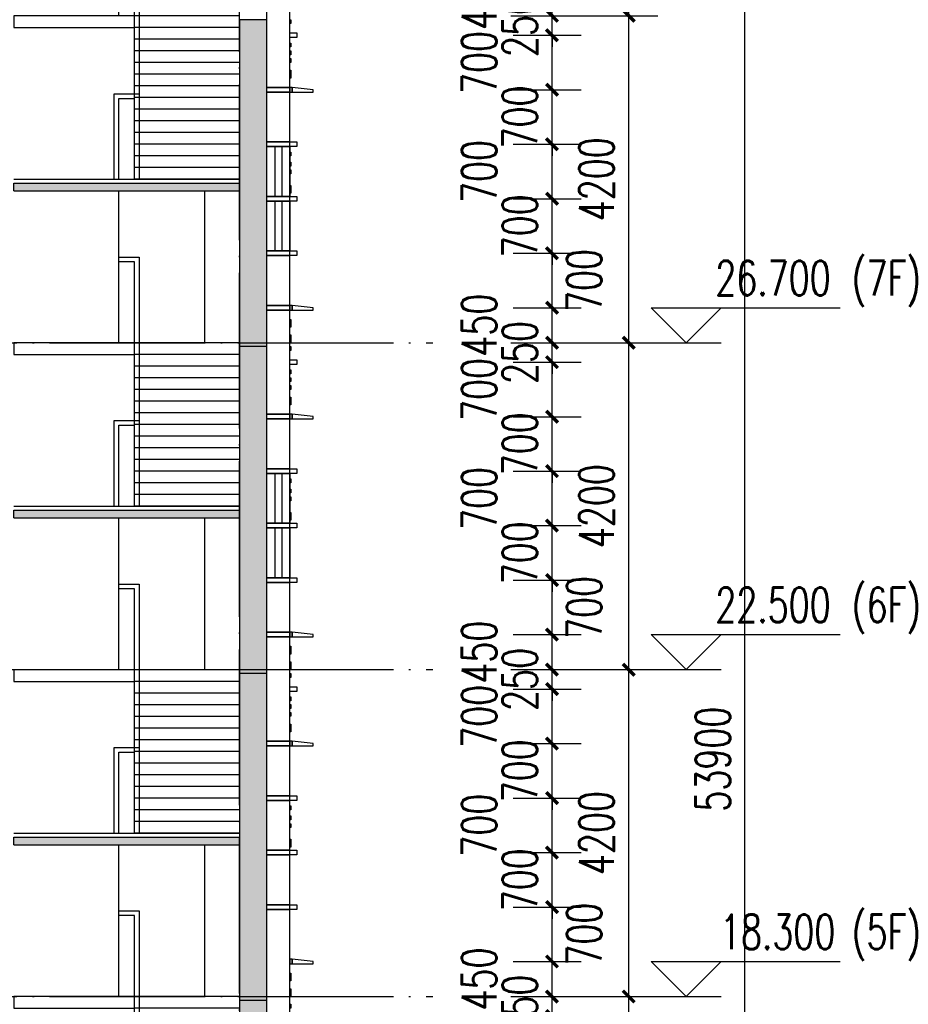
# Model space of a CAD drawing. Header units: millimetres. Extents: x 500457 to 783861, y -293374 to -162131.
# Tile 14 of 116: x 627713 to 639138, y -212151 to -199501. Entities that reach past the tile are written whole.
import ezdxf

# ---------------------------------------------------------------- set-up
doc = ezdxf.new("R2010")
doc.units = ezdxf.units.MM
doc.header["$LTSCALE"] = 1000
doc.linetypes.add('DOTE', pattern=[2.42, 2, -0.2, 0.02, -0.2])
for name, color, linetype in [('A-DOOR-FIRE', 4, 'Continuous'), ('A-看线', 115, 'Continuous'), ('DIM_ELEV', 3, 'Continuous'), ('DOTE', 1, 'DOTE'), ('LY_MC_section A_A$0$A31----(18)', 140, 'Continuous'), ('PUB_DIM', 3, 'Continuous'), ('PUB_HATCH', 8, 'Continuous'), ('PUB_TEXT', 7, 'Continuous'), ('STAIR', 2, 'Continuous'), ('WALL', 255, 'Continuous'), ('板洞', 6, 'Continuous')]:
    doc.layers.add(name, color=color, linetype=linetype)
doc.styles.add('_TCH_DIM', font='SIMPLEX', dxfattribs={"bigfont": 'GBCBIG'})
doc.styles.add('_TCH_DIM_T3', font='SIMPLEX', dxfattribs={"width": 0.705882, "bigfont": 'GBCBIG'})
doc.dimstyles.new('_TCH_ARCH&&150', dxfattribs={"dimtxt": 446.25, "dimasz": 150, "dimexe": 375, "dimexo": 450, "dimgap": 189.375, "dimtad": 1, "dimdec": 0, "dimzin": 0, "dimdsep": 46, "dimtxsty": '_TCH_DIM_T3', "dimblk": 'ARCHTICK', "dimcen": 0.09, "dimclrt": 7, "dimazin": 2, "dimtfac": 1, "dimtdec": 0, "dimtix": 1, "dimtmove": 2, "dimatfit": 3, "dimfxl": 1, "dimtolj": 1, "dimtzin": 0, "dimarcsym": 0})

# ---------------------------------------------------------------- blocks, each defined once
blk = doc.blocks.new('A$C5e2bc803')
at = {"layer": 'PUB_HATCH'}
blk.add_hatch(color=256, dxfattribs=at).paths.add_polyline_path([(1, -570), (-2900, -570), (-2900, -670), (1, -670)])
at = {"layer": 'STAIR'}
for points in [[(-1350, 1580), (-1350, 3530)], [(-1350, 2680), (-1610, 2680), (-1610, 1450), (-1610, 1400), (-1610, -520), (-1550, -520), (-1550, 2620), (-1350, 2620)], [(-2900, 1580), (-1550, 1580)], [(-1550, 1580), (0, 1580), (0, 1430), (-1550, 1430)], [(-2900, 1430), (-1550, 1430)], [(-2900, 1280), (-1550, 1280)], [(-2900, 1130), (-1550, 1130)], [(-2900, 980), (-1550, 980)], [(-2900, 830), (-1550, 830)], [(-2900, 680), (-1550, 680)], [(-2900, 530), (-1550, 530)], [(-1290, -520), (-1290, 580), (-1609, 580)], [(-1350, -520), (-1350, 520), (-1549, 520)], [(-2900, 380), (-1550, 380)], [(-2900, 230), (-1550, 230)], [(-2900, 80), (-1550, 80)], [(-2900, -70), (-1550, -70)], [(-2900, -220), (-1550, -220)], [(-2900, -370), (-1550, -370)], [(1, -520), (-2900, -520)], [(-2900, -520), (-1550, -520)]]:
    blk.add_lwpolyline(points, dxfattribs=at)
at = {"layer": 'WALL'}
for p, q in [((1, -570), (-2900, -570)), ((-2900, -670), (-2900, -570)), ((1, -670), (1, -570)), ((1, -670), (-2900, -670))]:
    blk.add_line(p, q, dxfattribs=at)
blk = doc.blocks.new('A$Cdcaa37b3')
at = {"layer": 'A-看线'}
for points in [[(-1103, 34250), (-1103, 32300)], [(-1103, 30050), (-1103, 28100)], [(-1103, 25850), (-1103, 23900)]]:
    blk.add_lwpolyline(points, dxfattribs=at)
at = {"layer": 'LY_MC_section A_A$0$A31----(18)'}
for p in [(1347, 34920), (1347, 30720), (1347, 26520), (1347, 22320)]:
    blk.add_blockref('A$C5e2bc803', p, dxfattribs=at)
blk = doc.blocks.new('A$C7aab0e27')
at = {"layer": 'LY_MC_section A_A$0$A31----(18)'}
for points in [[(-30, 0), (-30, -60), (-300, -60), (-300, -30)], [(-30, -60), (-30, 0), (0, 0), (0, -60)]]:
    blk.add_lwpolyline(points, close=True, dxfattribs=at)
blk = doc.blocks.new('A$C37e4a2ef')
at = {"layer": 'LY_MC_section A_A$0$A31----(18)'}
blk.add_lwpolyline([(0, 0), (300, 0), (300, -60), (0, -60)], close=True, dxfattribs=at)
at = {"layer": 'A-DOOR-FIRE'}
blk.add_blockref('A$C7aab0e27', (0, 0), dxfattribs=at)
blk = doc.blocks.new('A$C42b86bd6')
at = {"layer": 'LY_MC_section A_A$0$A31----(18)'}
for points in [[(90, 0), (0, 0), (0, -60), (90, -60)], [(90, 0), (390, 0), (390, -60), (90, -60)]]:
    blk.add_lwpolyline(points, close=True, dxfattribs=at)
blk = doc.blocks.new('A$C827e71c0')
at = {"layer": 'LY_MC_section A_A$0$A31----(18)'}
blk.add_lwpolyline([(0, 0), (-90, 0), (-90, -60), (0, -60)], close=True, dxfattribs=at)
blk = doc.blocks.new('$EWDLib$00001159')
for p, q in [((0, 0), (0, 1500)), ((84, 0), (84, 1500)), ((156, 0), (156, 1500)), ((240, 0), (240, 1500))]:
    blk.add_line(p, q)
blk = doc.blocks.new('A$C8b4dfb44')
at = {"layer": 'LY_MC_section A_A$0$A31----(18)'}
for points in [[(-300, -17080), (0, -17080), (0, -18420), (-300, -18420)], [(-300, -17550), (-310, -17550), (-310, -17600), (-300, -17600)], [(-300, -17850), (-310, -17850), (-310, -17900), (-300, -17900)], [(-300, -17950), (-310, -17950), (-310, -18000), (-300, -18000)], [(-300, -18050), (-310, -18050), (-310, -18100), (-300, -18100)], [(-300, -18200), (-310, -18200), (-310, -18300), (-300, -18300)], [(-300, -18480), (0, -18480), (0, -19120), (-300, -19120)], [(-300, -19180), (0, -19180), (0, -19820), (-300, -19820)], [(-300, -19250), (-310, -19250), (-310, -19300), (-300, -19300)], [(-300, -19380), (-310, -19380), (-310, -19430), (-300, -19430)], [(-300, -19480), (-310, -19480), (-310, -19530), (-300, -19530)], [(-300, -19680), (-310, -19680), (-310, -19780), (-300, -19780)], [(-300, -19880), (0, -19880), (0, -20520), (-300, -20520)], [(-300, -20580), (0, -20580), (0, -21220), (-300, -21220)], [(-300, -21280), (0, -21280), (0, -22620), (-300, -22620)], [(-300, -21400), (-310, -21400), (-310, -21500), (-300, -21500)], [(-300, -21600), (-310, -21600), (-310, -21700), (-300, -21700)], [(-300, -21750), (-310, -21750), (-310, -21800), (-300, -21800)], [(-300, -22050), (-310, -22050), (-310, -22100), (-300, -22100)], [(-300, -22150), (-310, -22150), (-310, -22200), (-300, -22200)], [(-300, -22250), (-310, -22250), (-310, -22300), (-300, -22300)], [(-300, -22400), (-310, -22400), (-310, -22500), (-300, -22500)], [(-300, -22680), (0, -22680), (0, -23320), (-300, -23320)], [(-300, -23380), (0, -23380), (0, -24020), (-300, -24020)], [(-300, -23450), (-310, -23450), (-310, -23500), (-300, -23500)], [(-300, -23580), (-310, -23580), (-310, -23630), (-300, -23630)], [(-300, -23680), (-310, -23680), (-310, -23730), (-300, -23730)], [(-300, -23880), (-310, -23880), (-310, -23980), (-300, -23980)], [(-300, -24080), (0, -24080), (0, -24720), (-300, -24720)], [(-300, -24780), (0, -24780), (0, -25420), (-300, -25420)], [(-300, -25480), (0, -25480), (0, -26820), (-300, -26820)], [(-300, -25600), (-310, -25600), (-310, -25700), (-300, -25700)], [(-300, -25800), (-310, -25800), (-310, -25900), (-300, -25900)], [(-300, -25950), (-310, -25950), (-310, -26000), (-300, -26000)], [(-300, -26250), (-310, -26250), (-310, -26300), (-300, -26300)], [(-300, -26350), (-310, -26350), (-310, -26400), (-300, -26400)], [(-300, -26450), (-310, -26450), (-310, -26500), (-300, -26500)], [(-300, -26600), (-310, -26600), (-310, -26700), (-300, -26700)], [(-300, -26880), (0, -26880), (0, -27520), (-300, -27520)], [(-300, -27650), (-310, -27650), (-310, -27700), (-300, -27700)], [(-300, -27580), (0, -27580), (0, -28220), (-300, -28220)], [(-300, -27780), (-310, -27780), (-310, -27830), (-300, -27830)], [(-300, -27880), (-310, -27880), (-310, -27930), (-300, -27930)], [(-300, -28080), (-310, -28080), (-310, -28180), (-300, -28180)], [(-300, -28280), (0, -28280), (0, -28920), (-300, -28920)], [(-300, -28980), (0, -28980), (0, -31020), (-300, -31020)], [(-300, -29800), (-310, -29800), (-310, -29900), (-300, -29900)], [(-300, -29800), (-310, -29800), (-310, -29900), (-300, -29900)], [(-300, -30000), (-310, -30000), (-310, -30100), (-300, -30100)], [(-300, -30000), (-310, -30000), (-310, -30100), (-300, -30100)], [(-300, -30200), (-310, -30200), (-310, -30250), (-300, -30250)]]:
    blk.add_lwpolyline(points, close=True, dxfattribs=at)
at = {"layer": 'A-DOOR-FIRE'}
for name, p in [('A$C37e4a2ef', (-300, -18420)), ('A$C42b86bd6', (-390, -19120)), ('A$C37e4a2ef', (-300, -21220)), ('A$C37e4a2ef', (-300, -21220)), ('A$C37e4a2ef', (-300, -22620)), ('A$C42b86bd6', (-390, -23320)), ('A$C37e4a2ef', (-300, -25420)), ('A$C37e4a2ef', (-300, -26820)), ('A$C42b86bd6', (-390, -27520)), ('A$C42b86bd6', (-390, -28220)), ('A$C42b86bd6', (-390, -28920))]:
    blk.add_blockref(name, p, dxfattribs=at)
at = {"layer": 'LY_MC_section A_A$0$A31----(18)'}
for name, p in [('A$C827e71c0', (-300, -17720)), ('A$C42b86bd6', (-390, -19820)), ('A$C42b86bd6', (-390, -20520)), ('A$C827e71c0', (-300, -21920)), ('A$C42b86bd6', (-390, -24020)), ('A$C42b86bd6', (-390, -24720)), ('A$C827e71c0', (-300, -26120)), ('A$C7aab0e27', (-300, -29620))]:
    blk.add_blockref(name, p, dxfattribs=at)
at = {"layer": 'LY_MC_section A_A$0$A31----(18)', "xscale": 1.250000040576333, "yscale": 0.4266666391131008, "rotation": 179.9999999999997}
for p in [(0, -19180), (0, -19880), (0, -23380), (0, -24080)]:
    blk.add_blockref('$EWDLib$00001159', p, dxfattribs=at)
blk = doc.blocks.new('A$C50e83559')
at = {"layer": 'PUB_HATCH'}
blk.add_hatch(color=256, dxfattribs=at).paths.add_polyline_path([(89400, 0), (89400, -4200), (89750, -4200), (89750, 0)])
at = {"layer": 'WALL'}
for p, q in [((89400, 0), (89400, -4200)), ((89750, 0), (89400, 0)), ((89750, 0), (89750, -4200)), ((89750, -4200), (89400, -4200))]:
    blk.add_line(p, q, dxfattribs=at)
blk = doc.blocks.new('_ArchTick')
at = {"color": 0, "linetype": 'ByBlock', "const_width": 0.3}
blk.add_lwpolyline([(-0.5, -0.5), (0.5, 0.5)], dxfattribs=at)
blk = doc.blocks.new('*D269')
at = {"layer": 'Defpoints', "color": 0, "transparency": 16777216}
for p in [(633609, -212301), (634557, -212301), (633609, -213001)]:
    blk.add_point(p, dxfattribs=at)
at = {"layer": 'PUB_DIM', "color": 0, "lineweight": -2, "transparency": 16777216}
for p, q in [((634059, -212301), (634932, -212301)), ((634557, -213001), (634557, -212301)), ((634059, -213001), (634932, -213001))]:
    blk.add_line(p, q, dxfattribs=at)
at = {"layer": 'PUB_DIM', "color": 0, "lineweight": -2, "transparency": 16777216, "xscale": 150, "yscale": 150, "zscale": 150}
for p, rotation in [((634557, -212301), 90), ((634557, -213001), 270)]:
    blk.add_blockref('_ArchTick', p, dxfattribs=dict(at, rotation=rotation))
at = {"layer": 'PUB_DIM', "color": 7, "transparency": 16777216, "insert": (633619, -212651), "char_height": 446.2, "attachment_point": 5, "rotation": 90, "style": '_TCH_DIM_T3'}
blk.add_mtext('\\A1;700', dxfattribs=at)
blk = doc.blocks.new('*D270')
at = {"layer": 'Defpoints', "color": 0, "transparency": 16777216}
for p in [(633609, -212051), (634557, -212051), (633609, -212301)]:
    blk.add_point(p, dxfattribs=at)
at = {"layer": 'PUB_DIM', "color": 0, "lineweight": -2, "transparency": 16777216}
for p, q in [((634557, -212051), (634557, -211901)), ((634059, -212051), (634932, -212051)), ((634557, -212301), (634557, -212051)), ((634059, -212301), (634932, -212301)), ((634557, -212301), (634557, -212451))]:
    blk.add_line(p, q, dxfattribs=at)
at = {"layer": 'PUB_DIM', "color": 0, "lineweight": -2, "transparency": 16777216, "xscale": 150, "yscale": 150, "zscale": 150}
for p, rotation in [((634557, -212051), 270), ((634557, -212301), 90)]:
    blk.add_blockref('_ArchTick', p, dxfattribs=dict(at, rotation=rotation))
at = {"layer": 'PUB_DIM', "color": 7, "transparency": 16777216, "insert": (634144, -212176), "char_height": 446.2, "attachment_point": 5, "rotation": 90, "style": '_TCH_DIM_T3'}
blk.add_mtext('\\A1;250', dxfattribs=at)
blk = doc.blocks.new('*D271')
at = {"layer": 'Defpoints', "color": 0, "transparency": 16777216}
for p in [(633609, -211601), (634557, -211601), (633609, -212051)]:
    blk.add_point(p, dxfattribs=at)
at = {"layer": 'PUB_DIM', "color": 0, "lineweight": -2, "transparency": 16777216}
for p, q in [((634059, -211601), (634932, -211601)), ((634557, -212051), (634557, -211601)), ((634059, -212051), (634932, -212051))]:
    blk.add_line(p, q, dxfattribs=at)
at = {"layer": 'PUB_DIM', "color": 0, "lineweight": -2, "transparency": 16777216, "xscale": 150, "yscale": 150, "zscale": 150}
for p, rotation in [((634557, -211601), 90), ((634557, -212051), 270)]:
    blk.add_blockref('_ArchTick', p, dxfattribs=dict(at, rotation=rotation))
at = {"layer": 'PUB_DIM', "color": 7, "transparency": 16777216, "insert": (633619, -211826), "char_height": 446.2, "attachment_point": 5, "rotation": 90, "style": '_TCH_DIM_T3'}
blk.add_mtext('\\A1;450', dxfattribs=at)
blk = doc.blocks.new('*D272')
at = {"layer": 'Defpoints', "color": 0, "transparency": 16777216}
for p in [(633609, -210901), (634557, -210901), (633609, -211601)]:
    blk.add_point(p, dxfattribs=at)
at = {"layer": 'PUB_DIM', "color": 0, "lineweight": -2, "transparency": 16777216}
for p, q in [((634059, -210901), (634932, -210901)), ((634557, -211601), (634557, -210901)), ((634059, -211601), (634932, -211601))]:
    blk.add_line(p, q, dxfattribs=at)
at = {"layer": 'PUB_DIM', "color": 0, "lineweight": -2, "transparency": 16777216, "xscale": 150, "yscale": 150, "zscale": 150}
for p, rotation in [((634557, -210901), 90), ((634557, -211601), 270)]:
    blk.add_blockref('_ArchTick', p, dxfattribs=dict(at, rotation=rotation))
at = {"layer": 'PUB_DIM', "color": 7, "transparency": 16777216, "insert": (634969, -211251), "char_height": 446.2, "attachment_point": 5, "rotation": 90, "style": '_TCH_DIM_T3'}
blk.add_mtext('\\A1;700', dxfattribs=at)
blk = doc.blocks.new('*D273')
at = {"layer": 'Defpoints', "color": 0, "transparency": 16777216}
for p in [(633609, -210201), (634557, -210201), (633609, -210901)]:
    blk.add_point(p, dxfattribs=at)
at = {"layer": 'PUB_DIM', "color": 0, "lineweight": -2, "transparency": 16777216}
for p, q in [((634557, -210201), (634557, -210051)), ((634059, -210201), (634932, -210201)), ((634557, -210901), (634557, -210201)), ((634059, -210901), (634932, -210901)), ((634557, -210901), (634557, -211051))]:
    blk.add_line(p, q, dxfattribs=at)
at = {"layer": 'PUB_DIM', "color": 0, "lineweight": -2, "transparency": 16777216, "xscale": 150, "yscale": 150, "zscale": 150}
for p, rotation in [((634557, -210201), 270), ((634557, -210901), 90)]:
    blk.add_blockref('_ArchTick', p, dxfattribs=dict(at, rotation=rotation))
at = {"layer": 'PUB_DIM', "color": 7, "transparency": 16777216, "insert": (634144, -210551), "char_height": 446.2, "attachment_point": 5, "rotation": 90, "style": '_TCH_DIM_T3'}
blk.add_mtext('\\A1;700', dxfattribs=at)
blk = doc.blocks.new('*D274')
at = {"layer": 'Defpoints', "color": 0, "transparency": 16777216}
for p in [(633609, -209501), (634557, -209501), (633609, -210201)]:
    blk.add_point(p, dxfattribs=at)
at = {"layer": 'PUB_DIM', "color": 0, "lineweight": -2, "transparency": 16777216}
for p, q in [((634059, -209501), (634932, -209501)), ((634557, -210201), (634557, -209501)), ((634059, -210201), (634932, -210201))]:
    blk.add_line(p, q, dxfattribs=at)
at = {"layer": 'PUB_DIM', "color": 0, "lineweight": -2, "transparency": 16777216, "xscale": 150, "yscale": 150, "zscale": 150}
for p, rotation in [((634557, -209501), 90), ((634557, -210201), 270)]:
    blk.add_blockref('_ArchTick', p, dxfattribs=dict(at, rotation=rotation))
at = {"layer": 'PUB_DIM', "color": 7, "transparency": 16777216, "insert": (633619, -209851), "char_height": 446.2, "attachment_point": 5, "rotation": 90, "style": '_TCH_DIM_T3'}
blk.add_mtext('\\A1;700', dxfattribs=at)
blk = doc.blocks.new('*D275')
at = {"layer": 'Defpoints', "color": 0, "transparency": 16777216}
for p in [(633609, -208801), (634557, -208801), (633609, -209501)]:
    blk.add_point(p, dxfattribs=at)
at = {"layer": 'PUB_DIM', "color": 0, "lineweight": -2, "transparency": 16777216}
for p, q in [((634557, -208801), (634557, -208651)), ((634059, -208801), (634932, -208801)), ((634557, -209501), (634557, -208801)), ((634059, -209501), (634932, -209501)), ((634557, -209501), (634557, -209651))]:
    blk.add_line(p, q, dxfattribs=at)
at = {"layer": 'PUB_DIM', "color": 0, "lineweight": -2, "transparency": 16777216, "xscale": 150, "yscale": 150, "zscale": 150}
for p, rotation in [((634557, -208801), 270), ((634557, -209501), 90)]:
    blk.add_blockref('_ArchTick', p, dxfattribs=dict(at, rotation=rotation))
at = {"layer": 'PUB_DIM', "color": 7, "transparency": 16777216, "insert": (634144, -209151), "char_height": 446.2, "attachment_point": 5, "rotation": 90, "style": '_TCH_DIM_T3'}
blk.add_mtext('\\A1;700', dxfattribs=at)
blk = doc.blocks.new('*D276')
at = {"layer": 'Defpoints', "color": 0, "transparency": 16777216}
for p in [(633609, -208101), (634557, -208101), (633609, -208801)]:
    blk.add_point(p, dxfattribs=at)
at = {"layer": 'PUB_DIM', "color": 0, "lineweight": -2, "transparency": 16777216}
for p, q in [((634059, -208101), (634932, -208101)), ((634557, -208801), (634557, -208101)), ((634059, -208801), (634932, -208801))]:
    blk.add_line(p, q, dxfattribs=at)
at = {"layer": 'PUB_DIM', "color": 0, "lineweight": -2, "transparency": 16777216, "xscale": 150, "yscale": 150, "zscale": 150}
for p, rotation in [((634557, -208101), 90), ((634557, -208801), 270)]:
    blk.add_blockref('_ArchTick', p, dxfattribs=dict(at, rotation=rotation))
at = {"layer": 'PUB_DIM', "color": 7, "transparency": 16777216, "insert": (633619, -208451), "char_height": 446.2, "attachment_point": 5, "rotation": 90, "style": '_TCH_DIM_T3'}
blk.add_mtext('\\A1;700', dxfattribs=at)
blk = doc.blocks.new('*D277')
at = {"layer": 'Defpoints', "color": 0, "transparency": 16777216}
for p in [(633609, -207851), (634557, -207851), (633609, -208101)]:
    blk.add_point(p, dxfattribs=at)
at = {"layer": 'PUB_DIM', "color": 0, "lineweight": -2, "transparency": 16777216}
for p, q in [((634557, -207851), (634557, -207701)), ((634059, -207851), (634932, -207851)), ((634557, -208101), (634557, -207851)), ((634059, -208101), (634932, -208101)), ((634557, -208101), (634557, -208251))]:
    blk.add_line(p, q, dxfattribs=at)
at = {"layer": 'PUB_DIM', "color": 0, "lineweight": -2, "transparency": 16777216, "xscale": 150, "yscale": 150, "zscale": 150}
for p, rotation in [((634557, -207851), 270), ((634557, -208101), 90)]:
    blk.add_blockref('_ArchTick', p, dxfattribs=dict(at, rotation=rotation))
at = {"layer": 'PUB_DIM', "color": 7, "transparency": 16777216, "insert": (634144, -207976), "char_height": 446.2, "attachment_point": 5, "rotation": 90, "style": '_TCH_DIM_T3'}
blk.add_mtext('\\A1;250', dxfattribs=at)
blk = doc.blocks.new('*D278')
at = {"layer": 'Defpoints', "color": 0, "transparency": 16777216}
for p in [(633609, -207401), (634557, -207401), (633609, -207851)]:
    blk.add_point(p, dxfattribs=at)
at = {"layer": 'PUB_DIM', "color": 0, "lineweight": -2, "transparency": 16777216}
for p, q in [((634059, -207401), (634932, -207401)), ((634557, -207851), (634557, -207401)), ((634059, -207851), (634932, -207851))]:
    blk.add_line(p, q, dxfattribs=at)
at = {"layer": 'PUB_DIM', "color": 0, "lineweight": -2, "transparency": 16777216, "xscale": 150, "yscale": 150, "zscale": 150}
for p, rotation in [((634557, -207401), 90), ((634557, -207851), 270)]:
    blk.add_blockref('_ArchTick', p, dxfattribs=dict(at, rotation=rotation))
at = {"layer": 'PUB_DIM', "color": 7, "transparency": 16777216, "insert": (633619, -207626), "char_height": 446.2, "attachment_point": 5, "rotation": 90, "style": '_TCH_DIM_T3'}
blk.add_mtext('\\A1;450', dxfattribs=at)
blk = doc.blocks.new('*D279')
at = {"layer": 'Defpoints', "color": 0, "transparency": 16777216}
for p in [(633609, -206701), (634557, -206701), (633609, -207401)]:
    blk.add_point(p, dxfattribs=at)
at = {"layer": 'PUB_DIM', "color": 0, "lineweight": -2, "transparency": 16777216}
for p, q in [((634059, -206701), (634932, -206701)), ((634557, -207401), (634557, -206701)), ((634059, -207401), (634932, -207401))]:
    blk.add_line(p, q, dxfattribs=at)
at = {"layer": 'PUB_DIM', "color": 0, "lineweight": -2, "transparency": 16777216, "xscale": 150, "yscale": 150, "zscale": 150}
for p, rotation in [((634557, -206701), 90), ((634557, -207401), 270)]:
    blk.add_blockref('_ArchTick', p, dxfattribs=dict(at, rotation=rotation))
at = {"layer": 'PUB_DIM', "color": 7, "transparency": 16777216, "insert": (634969, -207051), "char_height": 446.2, "attachment_point": 5, "rotation": 90, "style": '_TCH_DIM_T3'}
blk.add_mtext('\\A1;700', dxfattribs=at)
blk = doc.blocks.new('*D280')
at = {"layer": 'Defpoints', "color": 0, "transparency": 16777216}
for p in [(633609, -206001), (634557, -206001), (633609, -206701)]:
    blk.add_point(p, dxfattribs=at)
at = {"layer": 'PUB_DIM', "color": 0, "lineweight": -2, "transparency": 16777216}
for p, q in [((634557, -206001), (634557, -205851)), ((634059, -206001), (634932, -206001)), ((634557, -206701), (634557, -206001)), ((634059, -206701), (634932, -206701)), ((634557, -206701), (634557, -206851))]:
    blk.add_line(p, q, dxfattribs=at)
at = {"layer": 'PUB_DIM', "color": 0, "lineweight": -2, "transparency": 16777216, "xscale": 150, "yscale": 150, "zscale": 150}
for p, rotation in [((634557, -206001), 270), ((634557, -206701), 90)]:
    blk.add_blockref('_ArchTick', p, dxfattribs=dict(at, rotation=rotation))
at = {"layer": 'PUB_DIM', "color": 7, "transparency": 16777216, "insert": (634144, -206351), "char_height": 446.2, "attachment_point": 5, "rotation": 90, "style": '_TCH_DIM_T3'}
blk.add_mtext('\\A1;700', dxfattribs=at)
blk = doc.blocks.new('*D281')
at = {"layer": 'Defpoints', "color": 0, "transparency": 16777216}
for p in [(633609, -205301), (634557, -205301), (633609, -206001)]:
    blk.add_point(p, dxfattribs=at)
at = {"layer": 'PUB_DIM', "color": 0, "lineweight": -2, "transparency": 16777216}
for p, q in [((634059, -205301), (634932, -205301)), ((634557, -206001), (634557, -205301)), ((634059, -206001), (634932, -206001))]:
    blk.add_line(p, q, dxfattribs=at)
at = {"layer": 'PUB_DIM', "color": 0, "lineweight": -2, "transparency": 16777216, "xscale": 150, "yscale": 150, "zscale": 150}
for p, rotation in [((634557, -205301), 90), ((634557, -206001), 270)]:
    blk.add_blockref('_ArchTick', p, dxfattribs=dict(at, rotation=rotation))
at = {"layer": 'PUB_DIM', "color": 7, "transparency": 16777216, "insert": (633619, -205651), "char_height": 446.2, "attachment_point": 5, "rotation": 90, "style": '_TCH_DIM_T3'}
blk.add_mtext('\\A1;700', dxfattribs=at)
blk = doc.blocks.new('*D282')
at = {"layer": 'Defpoints', "color": 0, "transparency": 16777216}
for p in [(633609, -204601), (634557, -204601), (633609, -205301)]:
    blk.add_point(p, dxfattribs=at)
at = {"layer": 'PUB_DIM', "color": 0, "lineweight": -2, "transparency": 16777216}
for p, q in [((634557, -204601), (634557, -204451)), ((634059, -204601), (634932, -204601)), ((634557, -205301), (634557, -204601)), ((634059, -205301), (634932, -205301)), ((634557, -205301), (634557, -205451))]:
    blk.add_line(p, q, dxfattribs=at)
at = {"layer": 'PUB_DIM', "color": 0, "lineweight": -2, "transparency": 16777216, "xscale": 150, "yscale": 150, "zscale": 150}
for p, rotation in [((634557, -204601), 270), ((634557, -205301), 90)]:
    blk.add_blockref('_ArchTick', p, dxfattribs=dict(at, rotation=rotation))
at = {"layer": 'PUB_DIM', "color": 7, "transparency": 16777216, "insert": (634144, -204951), "char_height": 446.2, "attachment_point": 5, "rotation": 90, "style": '_TCH_DIM_T3'}
blk.add_mtext('\\A1;700', dxfattribs=at)
blk = doc.blocks.new('*D283')
at = {"layer": 'Defpoints', "color": 0, "transparency": 16777216}
for p in [(633609, -203901), (634557, -203901), (633609, -204601)]:
    blk.add_point(p, dxfattribs=at)
at = {"layer": 'PUB_DIM', "color": 0, "lineweight": -2, "transparency": 16777216}
for p, q in [((634059, -203901), (634932, -203901)), ((634557, -204601), (634557, -203901)), ((634059, -204601), (634932, -204601))]:
    blk.add_line(p, q, dxfattribs=at)
at = {"layer": 'PUB_DIM', "color": 0, "lineweight": -2, "transparency": 16777216, "xscale": 150, "yscale": 150, "zscale": 150}
for p, rotation in [((634557, -203901), 90), ((634557, -204601), 270)]:
    blk.add_blockref('_ArchTick', p, dxfattribs=dict(at, rotation=rotation))
at = {"layer": 'PUB_DIM', "color": 7, "transparency": 16777216, "insert": (633619, -204251), "char_height": 446.2, "attachment_point": 5, "rotation": 90, "style": '_TCH_DIM_T3'}
blk.add_mtext('\\A1;700', dxfattribs=at)
blk = doc.blocks.new('*D284')
at = {"layer": 'Defpoints', "color": 0, "transparency": 16777216}
for p in [(633609, -203651), (634557, -203651), (633609, -203901)]:
    blk.add_point(p, dxfattribs=at)
at = {"layer": 'PUB_DIM', "color": 0, "lineweight": -2, "transparency": 16777216}
for p, q in [((634557, -203651), (634557, -203501)), ((634059, -203651), (634932, -203651)), ((634557, -203901), (634557, -203651)), ((634059, -203901), (634932, -203901)), ((634557, -203901), (634557, -204051))]:
    blk.add_line(p, q, dxfattribs=at)
at = {"layer": 'PUB_DIM', "color": 0, "lineweight": -2, "transparency": 16777216, "xscale": 150, "yscale": 150, "zscale": 150}
for p, rotation in [((634557, -203651), 270), ((634557, -203901), 90)]:
    blk.add_blockref('_ArchTick', p, dxfattribs=dict(at, rotation=rotation))
at = {"layer": 'PUB_DIM', "color": 7, "transparency": 16777216, "insert": (634144, -203776), "char_height": 446.2, "attachment_point": 5, "rotation": 90, "style": '_TCH_DIM_T3'}
blk.add_mtext('\\A1;250', dxfattribs=at)
blk = doc.blocks.new('*D285')
at = {"layer": 'Defpoints', "color": 0, "transparency": 16777216}
for p in [(633609, -203201), (634557, -203201), (633609, -203651)]:
    blk.add_point(p, dxfattribs=at)
at = {"layer": 'PUB_DIM', "color": 0, "lineweight": -2, "transparency": 16777216}
for p, q in [((634059, -203201), (634932, -203201)), ((634557, -203651), (634557, -203201)), ((634059, -203651), (634932, -203651))]:
    blk.add_line(p, q, dxfattribs=at)
at = {"layer": 'PUB_DIM', "color": 0, "lineweight": -2, "transparency": 16777216, "xscale": 150, "yscale": 150, "zscale": 150}
for p, rotation in [((634557, -203201), 90), ((634557, -203651), 270)]:
    blk.add_blockref('_ArchTick', p, dxfattribs=dict(at, rotation=rotation))
at = {"layer": 'PUB_DIM', "color": 7, "transparency": 16777216, "insert": (633619, -203426), "char_height": 446.2, "attachment_point": 5, "rotation": 90, "style": '_TCH_DIM_T3'}
blk.add_mtext('\\A1;450', dxfattribs=at)
blk = doc.blocks.new('*D286')
at = {"layer": 'Defpoints', "color": 0, "transparency": 16777216}
for p in [(633609, -202501), (634557, -202501), (633609, -203201)]:
    blk.add_point(p, dxfattribs=at)
at = {"layer": 'PUB_DIM', "color": 0, "lineweight": -2, "transparency": 16777216}
for p, q in [((634059, -202501), (634932, -202501)), ((634557, -203201), (634557, -202501)), ((634059, -203201), (634932, -203201))]:
    blk.add_line(p, q, dxfattribs=at)
at = {"layer": 'PUB_DIM', "color": 0, "lineweight": -2, "transparency": 16777216, "xscale": 150, "yscale": 150, "zscale": 150}
for p, rotation in [((634557, -202501), 90), ((634557, -203201), 270)]:
    blk.add_blockref('_ArchTick', p, dxfattribs=dict(at, rotation=rotation))
at = {"layer": 'PUB_DIM', "color": 7, "transparency": 16777216, "insert": (634969, -202851), "char_height": 446.2, "attachment_point": 5, "rotation": 90, "style": '_TCH_DIM_T3'}
blk.add_mtext('\\A1;700', dxfattribs=at)
blk = doc.blocks.new('*D287')
at = {"layer": 'Defpoints', "color": 0, "transparency": 16777216}
for p in [(633609, -201801), (634557, -201801), (633609, -202501)]:
    blk.add_point(p, dxfattribs=at)
at = {"layer": 'PUB_DIM', "color": 0, "lineweight": -2, "transparency": 16777216}
for p, q in [((634557, -201801), (634557, -201651)), ((634059, -201801), (634932, -201801)), ((634557, -202501), (634557, -201801)), ((634059, -202501), (634932, -202501)), ((634557, -202501), (634557, -202651))]:
    blk.add_line(p, q, dxfattribs=at)
at = {"layer": 'PUB_DIM', "color": 0, "lineweight": -2, "transparency": 16777216, "xscale": 150, "yscale": 150, "zscale": 150}
for p, rotation in [((634557, -201801), 270), ((634557, -202501), 90)]:
    blk.add_blockref('_ArchTick', p, dxfattribs=dict(at, rotation=rotation))
at = {"layer": 'PUB_DIM', "color": 7, "transparency": 16777216, "insert": (634144, -202151), "char_height": 446.2, "attachment_point": 5, "rotation": 90, "style": '_TCH_DIM_T3'}
blk.add_mtext('\\A1;700', dxfattribs=at)
blk = doc.blocks.new('*D288')
at = {"layer": 'Defpoints', "color": 0, "transparency": 16777216}
for p in [(633609, -201101), (634557, -201101), (633609, -201801)]:
    blk.add_point(p, dxfattribs=at)
at = {"layer": 'PUB_DIM', "color": 0, "lineweight": -2, "transparency": 16777216}
for p, q in [((634059, -201101), (634932, -201101)), ((634557, -201801), (634557, -201101)), ((634059, -201801), (634932, -201801))]:
    blk.add_line(p, q, dxfattribs=at)
at = {"layer": 'PUB_DIM', "color": 0, "lineweight": -2, "transparency": 16777216, "xscale": 150, "yscale": 150, "zscale": 150}
for p, rotation in [((634557, -201101), 90), ((634557, -201801), 270)]:
    blk.add_blockref('_ArchTick', p, dxfattribs=dict(at, rotation=rotation))
at = {"layer": 'PUB_DIM', "color": 7, "transparency": 16777216, "insert": (633619, -201451), "char_height": 446.2, "attachment_point": 5, "rotation": 90, "style": '_TCH_DIM_T3'}
blk.add_mtext('\\A1;700', dxfattribs=at)
blk = doc.blocks.new('*D289')
at = {"layer": 'Defpoints', "color": 0, "transparency": 16777216}
for p in [(633609, -200401), (634557, -200401), (633609, -201101)]:
    blk.add_point(p, dxfattribs=at)
at = {"layer": 'PUB_DIM', "color": 0, "lineweight": -2, "transparency": 16777216}
for p, q in [((634557, -200401), (634557, -200251)), ((634059, -200401), (634932, -200401)), ((634557, -201101), (634557, -200401)), ((634059, -201101), (634932, -201101)), ((634557, -201101), (634557, -201251))]:
    blk.add_line(p, q, dxfattribs=at)
at = {"layer": 'PUB_DIM', "color": 0, "lineweight": -2, "transparency": 16777216, "xscale": 150, "yscale": 150, "zscale": 150}
for p, rotation in [((634557, -200401), 270), ((634557, -201101), 90)]:
    blk.add_blockref('_ArchTick', p, dxfattribs=dict(at, rotation=rotation))
at = {"layer": 'PUB_DIM', "color": 7, "transparency": 16777216, "insert": (634144, -200751), "char_height": 446.2, "attachment_point": 5, "rotation": 90, "style": '_TCH_DIM_T3'}
blk.add_mtext('\\A1;700', dxfattribs=at)
blk = doc.blocks.new('*D290')
at = {"layer": 'Defpoints', "color": 0, "transparency": 16777216}
for p in [(633609, -199701), (634557, -199701), (633609, -200401)]:
    blk.add_point(p, dxfattribs=at)
at = {"layer": 'PUB_DIM', "color": 0, "lineweight": -2, "transparency": 16777216}
for p, q in [((634059, -199701), (634932, -199701)), ((634557, -200401), (634557, -199701)), ((634059, -200401), (634932, -200401))]:
    blk.add_line(p, q, dxfattribs=at)
at = {"layer": 'PUB_DIM', "color": 0, "lineweight": -2, "transparency": 16777216, "xscale": 150, "yscale": 150, "zscale": 150}
for p, rotation in [((634557, -199701), 90), ((634557, -200401), 270)]:
    blk.add_blockref('_ArchTick', p, dxfattribs=dict(at, rotation=rotation))
at = {"layer": 'PUB_DIM', "color": 7, "transparency": 16777216, "insert": (633619, -200051), "char_height": 446.2, "attachment_point": 5, "rotation": 90, "style": '_TCH_DIM_T3'}
blk.add_mtext('\\A1;700', dxfattribs=at)
blk = doc.blocks.new('*D291')
at = {"layer": 'Defpoints', "color": 0, "transparency": 16777216}
for p in [(633609, -199451), (634557, -199451), (633609, -199701)]:
    blk.add_point(p, dxfattribs=at)
at = {"layer": 'PUB_DIM', "color": 0, "lineweight": -2, "transparency": 16777216}
for p, q in [((634557, -199451), (634557, -199301)), ((634059, -199451), (634932, -199451)), ((634557, -199701), (634557, -199451)), ((634059, -199701), (634932, -199701)), ((634557, -199701), (634557, -199851))]:
    blk.add_line(p, q, dxfattribs=at)
at = {"layer": 'PUB_DIM', "color": 0, "lineweight": -2, "transparency": 16777216, "xscale": 150, "yscale": 150, "zscale": 150}
for p, rotation in [((634557, -199451), 270), ((634557, -199701), 90)]:
    blk.add_blockref('_ArchTick', p, dxfattribs=dict(at, rotation=rotation))
at = {"layer": 'PUB_DIM', "color": 7, "transparency": 16777216, "insert": (634144, -199576), "char_height": 446.2, "attachment_point": 5, "rotation": 90, "style": '_TCH_DIM_T3'}
blk.add_mtext('\\A1;250', dxfattribs=at)
blk = doc.blocks.new('*D292')
at = {"layer": 'Defpoints', "color": 0, "transparency": 16777216}
for p in [(633609, -199001), (634557, -199001), (633609, -199451)]:
    blk.add_point(p, dxfattribs=at)
at = {"layer": 'PUB_DIM', "color": 0, "lineweight": -2, "transparency": 16777216}
for p, q in [((634059, -199001), (634932, -199001)), ((634557, -199451), (634557, -199001)), ((634059, -199451), (634932, -199451))]:
    blk.add_line(p, q, dxfattribs=at)
at = {"layer": 'PUB_DIM', "color": 0, "lineweight": -2, "transparency": 16777216, "xscale": 150, "yscale": 150, "zscale": 150}
for p, rotation in [((634557, -199001), 90), ((634557, -199451), 270)]:
    blk.add_blockref('_ArchTick', p, dxfattribs=dict(at, rotation=rotation))
at = {"layer": 'PUB_DIM', "color": 7, "transparency": 16777216, "insert": (633619, -199226), "char_height": 446.2, "attachment_point": 5, "rotation": 90, "style": '_TCH_DIM_T3'}
blk.add_mtext('\\A1;450', dxfattribs=at)
blk = doc.blocks.new('*D320')
at = {"layer": 'Defpoints', "color": 0, "transparency": 16777216}
for p in [(632742, -182051), (637037, -182051), (632742, -235951)]:
    blk.add_point(p, dxfattribs=at)
at = {"layer": 'PUB_DIM', "color": 0, "lineweight": -2, "transparency": 16777216}
for p, q in [((633192, -182051), (637412, -182051)), ((637037, -235951), (637037, -182051)), ((633192, -235951), (637412, -235951))]:
    blk.add_line(p, q, dxfattribs=at)
at = {"layer": 'PUB_DIM', "color": 0, "lineweight": -2, "transparency": 16777216, "xscale": 150, "yscale": 150, "zscale": 150}
for p, rotation in [((637037, -182051), 90), ((637037, -235951), 270)]:
    blk.add_blockref('_ArchTick', p, dxfattribs=dict(at, rotation=rotation))
at = {"layer": 'PUB_DIM', "color": 7, "transparency": 16777216, "insert": (636625, -209001), "char_height": 446.2, "attachment_point": 5, "rotation": 90, "style": '_TCH_DIM_T3'}
blk.add_mtext('\\A1;53900', dxfattribs=at)
blk = doc.blocks.new('*D326')
at = {"layer": 'Defpoints', "color": 0, "transparency": 16777216}
for p in [(633579, -212051), (635543, -212051), (633579, -216251)]:
    blk.add_point(p, dxfattribs=at)
at = {"layer": 'PUB_DIM', "color": 0, "lineweight": -2, "transparency": 16777216}
for p, q in [((634029, -212051), (635918, -212051)), ((635543, -216251), (635543, -212051)), ((634029, -216251), (635918, -216251))]:
    blk.add_line(p, q, dxfattribs=at)
at = {"layer": 'PUB_DIM', "color": 0, "lineweight": -2, "transparency": 16777216, "xscale": 150, "yscale": 150, "zscale": 150}
for p, rotation in [((635543, -212051), 90), ((635543, -216251), 270)]:
    blk.add_blockref('_ArchTick', p, dxfattribs=dict(at, rotation=rotation))
at = {"layer": 'PUB_DIM', "color": 7, "transparency": 16777216, "insert": (635130, -214151), "char_height": 446.2, "attachment_point": 5, "rotation": 90, "style": '_TCH_DIM_T3'}
blk.add_mtext('\\A1;4200', dxfattribs=at)
blk = doc.blocks.new('*D327')
at = {"layer": 'Defpoints', "color": 0, "transparency": 16777216}
for p in [(633579, -207851), (635543, -207851), (633579, -212051)]:
    blk.add_point(p, dxfattribs=at)
at = {"layer": 'PUB_DIM', "color": 0, "lineweight": -2, "transparency": 16777216}
for p, q in [((634029, -207851), (635918, -207851)), ((635543, -212051), (635543, -207851)), ((634029, -212051), (635918, -212051))]:
    blk.add_line(p, q, dxfattribs=at)
at = {"layer": 'PUB_DIM', "color": 0, "lineweight": -2, "transparency": 16777216, "xscale": 150, "yscale": 150, "zscale": 150}
for p, rotation in [((635543, -207851), 90), ((635543, -212051), 270)]:
    blk.add_blockref('_ArchTick', p, dxfattribs=dict(at, rotation=rotation))
at = {"layer": 'PUB_DIM', "color": 7, "transparency": 16777216, "insert": (635130, -209951), "char_height": 446.2, "attachment_point": 5, "rotation": 90, "style": '_TCH_DIM_T3'}
blk.add_mtext('\\A1;4200', dxfattribs=at)
blk = doc.blocks.new('*D328')
at = {"layer": 'Defpoints', "color": 0, "transparency": 16777216}
for p in [(633579, -203651), (635543, -203651), (633579, -207851)]:
    blk.add_point(p, dxfattribs=at)
at = {"layer": 'PUB_DIM', "color": 0, "lineweight": -2, "transparency": 16777216}
for p, q in [((634029, -203651), (635918, -203651)), ((635543, -207851), (635543, -203651)), ((634029, -207851), (635918, -207851))]:
    blk.add_line(p, q, dxfattribs=at)
at = {"layer": 'PUB_DIM', "color": 0, "lineweight": -2, "transparency": 16777216, "xscale": 150, "yscale": 150, "zscale": 150}
for p, rotation in [((635543, -203651), 90), ((635543, -207851), 270)]:
    blk.add_blockref('_ArchTick', p, dxfattribs=dict(at, rotation=rotation))
at = {"layer": 'PUB_DIM', "color": 7, "transparency": 16777216, "insert": (635130, -205751), "char_height": 446.2, "attachment_point": 5, "rotation": 90, "style": '_TCH_DIM_T3'}
blk.add_mtext('\\A1;4200', dxfattribs=at)
blk = doc.blocks.new('*D329')
at = {"layer": 'Defpoints', "color": 0, "transparency": 16777216}
for p in [(633579, -199451), (635543, -199451), (633579, -203651)]:
    blk.add_point(p, dxfattribs=at)
at = {"layer": 'PUB_DIM', "color": 0, "lineweight": -2, "transparency": 16777216}
for p, q in [((634029, -199451), (635918, -199451)), ((635543, -203651), (635543, -199451)), ((634029, -203651), (635918, -203651))]:
    blk.add_line(p, q, dxfattribs=at)
at = {"layer": 'PUB_DIM', "color": 0, "lineweight": -2, "transparency": 16777216, "xscale": 150, "yscale": 150, "zscale": 150}
for p, rotation in [((635543, -199451), 90), ((635543, -203651), 270)]:
    blk.add_blockref('_ArchTick', p, dxfattribs=dict(at, rotation=rotation))
at = {"layer": 'PUB_DIM', "color": 7, "transparency": 16777216, "insert": (635130, -201551), "char_height": 446.2, "attachment_point": 5, "rotation": 90, "style": '_TCH_DIM_T3'}
blk.add_mtext('\\A1;4200', dxfattribs=at)
blk = doc.blocks.new('*D330')
at = {"layer": 'Defpoints', "color": 0, "transparency": 16777216}
for p in [(633579, -195251), (635543, -195251), (633579, -199451)]:
    blk.add_point(p, dxfattribs=at)
at = {"layer": 'PUB_DIM', "color": 0, "lineweight": -2, "transparency": 16777216}
for p, q in [((634029, -195251), (635918, -195251)), ((635543, -199451), (635543, -195251)), ((634029, -199451), (635918, -199451))]:
    blk.add_line(p, q, dxfattribs=at)
at = {"layer": 'PUB_DIM', "color": 0, "lineweight": -2, "transparency": 16777216, "xscale": 150, "yscale": 150, "zscale": 150}
for p, rotation in [((635543, -195251), 90), ((635543, -199451), 270)]:
    blk.add_blockref('_ArchTick', p, dxfattribs=dict(at, rotation=rotation))
at = {"layer": 'PUB_DIM', "color": 7, "transparency": 16777216, "insert": (635130, -197351), "char_height": 446.2, "attachment_point": 5, "rotation": 90, "style": '_TCH_DIM_T3'}
blk.add_mtext('\\A1;4200', dxfattribs=at)

msp = doc.modelspace()

# ---------------------------------------------------------------- linework, layer by layer
at = {"layer": 'DIM_ELEV'}
for p, q in [((636281.1, -203650.7), (635831.1, -203200.7)), ((635831.1, -203200.7), (638261.1, -203200.7)), ((636281.1, -203650.7), (636731.1, -203200.7)), ((635231.1, -203650.7), (636731.1, -203650.7)), ((636281.1, -207850.7), (635831.1, -207400.7)), ((635831.1, -207400.7), (638261.1, -207400.7)), ((636281.1, -207850.7), (636731.1, -207400.7)), ((635231.1, -207850.7), (636731.1, -207850.7)), ((636281.1, -212050.7), (635831.1, -211600.7)), ((635831.1, -211600.7), (638261.1, -211600.7)), ((636281.1, -212050.7), (636731.1, -211600.7)), ((635231.1, -212050.7), (636731.1, -212050.7))]:
    msp.add_line(p, q, dxfattribs=at)
at = {"layer": 'DOTE'}
for p, q in [((630537.4, -238632.6), (630537.4, -180499.6)), ((536137.4, -203650.7), (633025.1, -203650.7)), ((536137.4, -207850.7), (633025.1, -207850.7)), ((536137.4, -212050.7), (633025.1, -212050.7))]:
    msp.add_line(p, q, dxfattribs=at)

# ---------------------------------------------------------------- block references
at = {"layer": '板洞', "xscale": -1}
for name, p in [('A$C8b4dfb44', (630887.4, -181950.7)), ('A$Cdcaa37b3', (628984.9, -235951.5))]:
    msp.add_blockref(name, p, dxfattribs=at)
at = {"layer": '板洞'}
for p in [(541137.4, -199500.7), (541137.4, -203700.7), (541137.4, -207900.7), (541137.5, -212100.7)]:
    msp.add_blockref('A$C50e83559', p, dxfattribs=at)

# ---------------------------------------------------------------- texts
at = {"layer": 'PUB_TEXT', "style": '_TCH_DIM', "width": 0.705882}
for s, p in [('26.700', (636656.1, -203043.2)), ('(7F)', (638411.1, -203043.2)), ('22.500', (636656.1, -207243.2)), ('(6F)', (638411.1, -207243.2)), ('18.300', (636716.1, -211443.2)), ('(5F)', (638411.1, -211443.2))]:
    msp.add_text(s, height=446.25, dxfattribs=at).set_placement(p)

# ---------------------------------------------------------------- dimensions: what is measured, and where the dimension line sits
at = {"layer": 'PUB_DIM'}
for p1, p2, distance, picture, middle in [((632742.1, -235950.7), (632742.1, -182050.7), -4295.1, '*D320', (636624.7, -209000.7)), ((633579.4, -199450.7), (633579.4, -195250.7), -1963.5, '*D330', (635130.4, -197350.7)), ((633609.1, -199700.7), (633609.1, -199450.7), -947.8, '*D291', (634144.4, -199575.7)), ((633579.4, -203650.7), (633579.4, -199450.7), -1963.5, '*D329', (635130.4, -201550.7)), ((633609.1, -201100.7), (633609.1, -200400.7), -947.8, '*D289', (634144.4, -200750.7)), ((633609.1, -202500.7), (633609.1, -201800.7), -947.8, '*D287', (634144.4, -202150.7)), ((633609.1, -203900.7), (633609.1, -203650.7), -947.8, '*D284', (634144.4, -203775.7)), ((633579.4, -207850.7), (633579.4, -203650.7), -1963.5, '*D328', (635130.4, -205750.7)), ((633609.1, -205300.7), (633609.1, -204600.7), -947.8, '*D282', (634144.4, -204950.7)), ((633609.1, -206700.7), (633609.1, -206000.7), -947.8, '*D280', (634144.4, -206350.7)), ((633609.1, -208100.7), (633609.1, -207850.7), -947.8, '*D277', (634144.4, -207975.7)), ((633579.4, -212050.7), (633579.4, -207850.7), -1963.5, '*D327', (635130.4, -209950.7)), ((633609.1, -209500.7), (633609.1, -208800.7), -947.8, '*D275', (634144.4, -209150.7)), ((633609.1, -210900.7), (633609.1, -210200.7), -947.8, '*D273', (634144.4, -210550.7)), ((633609.1, -212300.7), (633609.1, -212050.7), -947.8, '*D270', (634144.4, -212175.7)), ((633579.4, -216250.7), (633579.4, -212050.7), -1963.5, '*D326', (635130.4, -214150.7))]:
    dim = msp.add_aligned_dim(p1=p1, p2=p2, distance=distance, dimstyle='_TCH_ARCH&&150', dxfattribs=at)
    dim.commit()
    dim.dimension.update_dxf_attribs({"geometry": picture, "text_midpoint": middle})
for base, p1, p2, picture, middle in [((634556.9, -199000.7), (633609.1, -199450.7), (633609.1, -199000.7), '*D292', (633619.4, -199225.7)), ((634556.9, -199700.7), (633609.1, -200400.7), (633609.1, -199700.7), '*D290', (633619.4, -200050.7)), ((634556.9, -201100.7), (633609.1, -201800.7), (633609.1, -201100.7), '*D288', (633619.4, -201450.7)), ((634556.9, -202500.7), (633609.1, -203200.7), (633609.1, -202500.7), '*D286', (634969.4, -202850.7)), ((634556.9, -203200.7), (633609.1, -203650.7), (633609.1, -203200.7), '*D285', (633619.4, -203425.7)), ((634556.9, -203900.7), (633609.1, -204600.7), (633609.1, -203900.7), '*D283', (633619.4, -204250.7)), ((634556.9, -205300.7), (633609.1, -206000.7), (633609.1, -205300.7), '*D281', (633619.4, -205650.7)), ((634556.9, -206700.7), (633609.1, -207400.7), (633609.1, -206700.7), '*D279', (634969.4, -207050.7)), ((634556.9, -207400.7), (633609.1, -207850.7), (633609.1, -207400.7), '*D278', (633619.4, -207625.7)), ((634556.9, -208100.7), (633609.1, -208800.7), (633609.1, -208100.7), '*D276', (633619.4, -208450.7)), ((634556.9, -209500.7), (633609.1, -210200.7), (633609.1, -209500.7), '*D274', (633619.4, -209850.7)), ((634556.9, -210900.7), (633609.1, -211600.7), (633609.1, -210900.7), '*D272', (634969.4, -211250.7)), ((634556.9, -211600.7), (633609.1, -212050.7), (633609.1, -211600.7), '*D271', (633619.4, -211825.7)), ((634556.9, -212300.7), (633609.1, -213000.7), (633609.1, -212300.7), '*D269', (633619.4, -212650.7))]:
    dim = msp.add_linear_dim(base=base, p1=p1, p2=p2, angle=90, dimstyle='_TCH_ARCH&&150', dxfattribs=at)
    dim.commit()
    dim.dimension.update_dxf_attribs({"geometry": picture, "text_midpoint": middle, "dimtype": 129})

doc.saveas('drawing.dxf')
